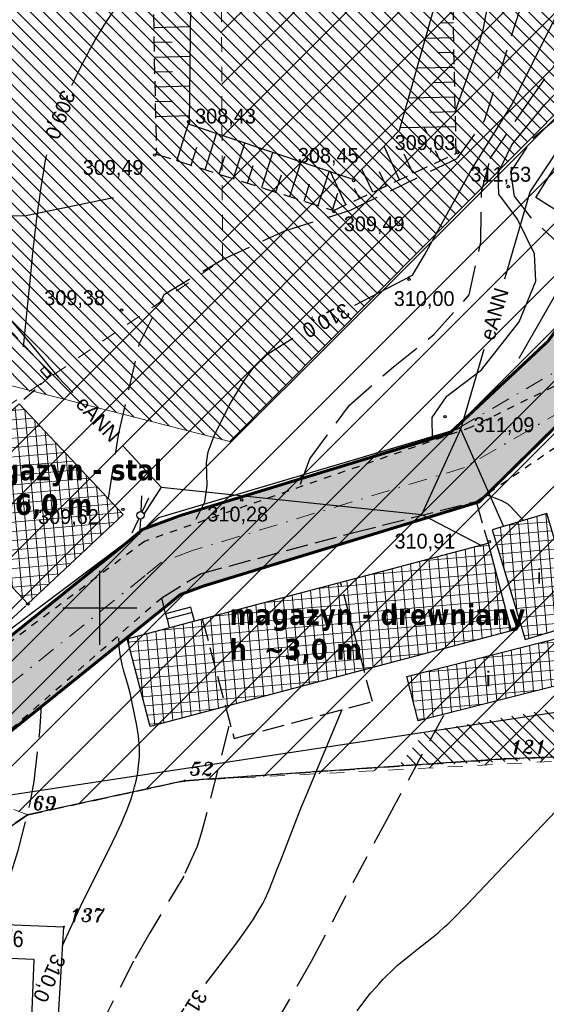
# Model space of a CAD drawing. Extents: x 4615668 to 9249187, y 5334101 to 10688993.
# Tile 11 of 120: x 4667479 to 4667514, y 5336742 to 5336809. Entities that reach past the tile are written whole.
import ezdxf
from ezdxf.enums import TextEntityAlignment as Align

# ---------------------------------------------------------------- set-up
doc = ezdxf.new("R2010")
doc.units = 0
doc.header["$MEASUREMENT"] = 0
for name, pattern in [('BUIB05', [1, 0.5, -0.5]), ('CHODNIK', [2, 1.5, -0.5]), ('DASHDOT', [25.4, 12.7, -6.35, 0, -6.35]), ('DROGA', [1, 0.5, -0.5]), ('GEN7', [13.75, 9.75, -1.5, 1, -1.5]), ('KONTUR', [1.5, 1, -0.5]), ('SKARPA1', [1.5, 1, -0.5]), ('WARSTWICA', [3, 2, -1]), ('WIATA', [1.5, 1, -0.5])]:
    doc.linetypes.add(name, pattern=pattern)
for name, color, linetype in [('11', 7, 'Continuous'), ('13', 7, 'Continuous'), ('14', 7, 'Continuous'), ('15', 7, 'Continuous'), ('16', 7, 'Continuous'), ('17', 7, 'Continuous'), ('2', 7, 'Continuous'), ('21', 7, 'Continuous'), ('22', 7, 'Continuous'), ('38', 7, 'Continuous'), ('45', 7, 'Continuous'), ('5', 7, 'Continuous'), ('50', 7, 'Continuous'), ('51', 7, 'Continuous'), ('52', 7, 'Continuous'), ('57', 7, 'Continuous'), ('60', 7, 'Continuous'), ('7', 4, 'GEN7'), ('tpsa_stolarka', 4, 'Continuous')]:
    doc.layers.add(name, color=color, linetype=linetype)
doc.layers.add('hatch', color=253, linetype='Continuous', lineweight=0)
doc.layers.add('sciany - mur', color=1, linetype='Continuous', lineweight=30)
doc.styles.add('ITALICT', font='ITALICT', dxfattribs={"height": 0.2})
doc.styles.add('tomek14', font='ISOCP.shx', dxfattribs={"height": 14})
doc.styles.add('txt', font='TXT', dxfattribs={"height": 0.2})
pattern_1 = [(95, (0, 0), (-0.62262168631, -0.05447233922), []), (185, (0, 0), (0.05447233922, -0.62262168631), [])]
pattern_2 = [(135, (0, 0), (-0.44194173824, -0.44194173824), [])]

# ---------------------------------------------------------------- blocks, each defined once
blk = doc.blocks.new('203')
at = {"layer": '57', "color": 3, "linetype": 'Continuous'}
blk.add_circle((0, 0), 0.045, dxfattribs=at)
blk = doc.blocks.new('*M2222')
at = {"layer": '60', "color": 7, "linetype": 'Continuous'}
for p, q in [((250, 197.5), (250, 202.5)), ((247.5, 200), (252.5, 200))]:
    blk.add_line(p, q, dxfattribs=at)
blk = doc.blocks.new('SL')
at = {"layer": '22', "color": 1, "linetype": 'Continuous'}
for p, q in [((-1.272, 0.256), (-0.245, 0.05)), ((1.281, 0.256), (0.245, 0.048)), ((-0.246, -0.05), (-1.272, -0.255)), ((0.245, -0.048), (1.281, -0.256))]:
    blk.add_line(p, q, dxfattribs=at)
blk.add_circle((0, 0), 0.25, dxfattribs=at)
blk = doc.blocks.new('WYS')
at = {"layer": '52', "color": 67, "linetype": 'Continuous'}
blk.add_circle((0, 0), 0.08, dxfattribs=at)

msp = doc.modelspace()

# ---------------------------------------------------------------- hatches: boundary and pattern name
at = {"layer": 'hatch', "lineweight": 0, "ltscale": 20}
h = msp.add_hatch(dxfattribs=at)
h.set_pattern_fill('ANSI31', color=3, scale=5, angle=90)
h.set_pattern_definition(pattern_2)
h.paths.add_polyline_path([(4667478.241, 5336862.506), (4667500.187, 5336849.085), (4667509.213, 5336861.47), (4667568.688, 5336819.183), (4667564.714, 5336804.134), (4667554.796, 5336790.991), (4667576.988, 5336780.491), (4667554.55, 5336767.038), (4667549.827, 5336774.88), (4667551.588, 5336779.599), (4667549.28, 5336791.134), (4667527.772, 5336764.72), (4667506.281, 5336760.826), (4667504.47, 5336758.514), (4667530.99, 5336759.647), (4667552.216, 5336758.206), (4667562.355, 5336763.449), (4667592.666, 5336770.447), (4667606.189, 5336771.369), (4667630.656, 5336776.416), (4667647.302, 5336782.178), (4667616.224, 5336840.573), (4667599.415, 5336843.615), (4667571.788, 5336854.179), (4667524.216, 5336889.17), (4667516.371, 5336894.261), (4667502.473, 5336899.028)])
at = {"layer": 'hatch', "lineweight": 0}
h = msp.add_hatch(dxfattribs=at)
h.set_pattern_fill('ANSI31', color=160, scale=20)
h.set_pattern_definition([(45, (0, 0), (-1.767766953, 1.767766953), [])])
h.paths.add_polyline_path([(4667474.732, 5336856.646), (4667499.212, 5336897.332), (4667613.908, 5336808.5), (4667647.336, 5336782.081), (4667630.656, 5336776.416), (4667605.665, 5336771.261), (4667592.294, 5336770.058), (4667562.355, 5336763.404), (4667552.216, 5336758.206), (4667530.784, 5336759.661), (4667490.062, 5336757.531), (4667479.482, 5336755.228), (4667453.16, 5336765.741), (4667492.626, 5336792.677), (4667492.398, 5336848.025)])
at = {"layer": 'hatch', "lineweight": 0, "ltscale": 40}
h = msp.add_hatch(dxfattribs=at)
h.set_pattern_fill('CONCRE', color=40)
h.set_pattern_definition([(0, (0, 0), (1, 1), [0.125, -0.875]), (90, (0, 0), (-1, 1), [0.125, -0.875]), (135, (0.125, 0), (-0.99999999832, 6e-17), [0.1767767, -1.2374369]), (0, (0.125, 0.5625), (1, 1), [0.125, -0.875]), (45, (0.1875, 0.5), (0, 0.99999999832), [0.0883883, -1.3258252]), (135, (0.1875, 0.5), (-0.99999999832, 6e-17), [0.0883883, -1.3258252]), (0, (0.5, 0.8125), (1, 1), [0.1767767, -0.8232233]), (45, (0.5, 0.8125), (0, 0.99999999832), [0.125, -1.2892136]), (135, (0.6768, 0.8125), (-0.99999999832, 6e-17), [0.125, -1.2892136]), (90, (0.6875, 0.25), (-1, 1), [0.125, -0.875]), (45, (0.6875, 0.25), (0, 0.99999999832), [0.0883883, -1.3258252]), (135, (0.75, 0.3125), (-0.99999999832, 6e-17), [0.0883883, -1.3258252]), (0, (0.125, 0.25), (1, 1), [0.0625, -0.8375]), (0, (0.875, 0.5), (1, 1), [0.0625, -0.8375]), (90, (0.5625, 0.625), (-1, 1), [0.0625, -0.8375]), (135, (0.6875, 0.0625), (-0.99999999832, 6e-17), [0.0883883, -1.3258252]), (135, (0.25, 0.75), (-0.99999999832, 6e-17), [0.0883883, -1.3258252]), (45, (0.46875, 0.3281), (0, 0.99999999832), [0.0883883, -1.3258252]), (90, (0.3438, 0.125), (-1, 1), [0.015625, -0.984375]), (90, (0.3906, 0.5469), (-1, 1), [0.015625, -0.984375]), (90, (0.8594, 0.7188), (-1, 1), [0.015625, -0.984375]), (90, (0.875, 0.1875), (-1, 1), [0.015625, -0.984375])])
h.paths.add_polyline_path([(4667472.961, 5336756.489), (4667468.058, 5336758.973), (4667487.243, 5336774.477), (4667507.924, 5336780.952), (4667514.555, 5336787.159), (4667525.884, 5336802.746), (4667525.606, 5336807.84), (4667523.221, 5336815.704), (4667522.509, 5336818.048), (4667521.226, 5336821.635), (4667520.864, 5336822.406), (4667520.067, 5336824.088), (4667519.679, 5336824.706), (4667515.771, 5336830.92), (4667509.771, 5336835.34), (4667494.15, 5336846.576), (4667489.905, 5336849.409), (4667484.007, 5336852.786), (4667486.27, 5336857.256), (4667492.961, 5336853.385), (4667501.292, 5336847.756), (4667518.717, 5336834.965), (4667519.688, 5336834.083), (4667524.486, 5336826.454), (4667525.848, 5336823.557), (4667528.047, 5336817.018), (4667529.495, 5336812.247), (4667530.585, 5336808.651), (4667530.773, 5336800.967), (4667520.307, 5336786.568), (4667509.938, 5336776.339), (4667489.772, 5336770.079)])
at = {"layer": 'hatch', "lineweight": 0, "ltscale": 20}
h = msp.add_hatch(dxfattribs=at)
h.set_pattern_fill('ANSI31', color=3, scale=5, angle=90)
h.set_pattern_definition(pattern_2)
h.paths.add_polyline_path([(4667467.837, 5336761.845), (4667446.717, 5336769.805), (4667465.95, 5336800.297), (4667453.331, 5336810.903), (4667456.996, 5336817.795), (4667461.413, 5336829.102), (4667470.895, 5336824.303), (4667477.712, 5336835.194), (4667462.385, 5336842.995), (4667465.057, 5336851.959), (4667473.624, 5336855.263), (4667477.401, 5336854.407), (4667477.94, 5336845.571), (4667487.032, 5336840.461), (4667491.362, 5336848.44), (4667514.938, 5336829.96), (4667522.66, 5336810.151), (4667493.116, 5336780.396), (4667477.533, 5336784.386), (4667471.001, 5336776.207), (4667474.27, 5336768.361)])
at = {"layer": 'hatch', "lineweight": 0, "ltscale": 40}
h = msp.add_hatch(dxfattribs=at)
h.set_pattern_fill('ANSI37', color=0, scale=5, angle=50)
h.set_pattern_definition(pattern_1)
h.paths.add_polyline_path([(4667478.912, 5336782.941), (4667485.924, 5336775.487), (4667479.512, 5336769.455), (4667472.5, 5336776.909)])
h = msp.add_hatch(dxfattribs=at)
h.set_pattern_fill('ANSI37', color=0, scale=5, angle=50)
h.set_pattern_definition(pattern_1)
h.paths.add_polyline_path([(4667510.806, 5336774.443), (4667513.018, 5336767.048), (4667516.694, 5336768.148), (4667514.483, 5336775.543)])
h = msp.add_hatch(dxfattribs=at)
h.set_pattern_fill('ANSI37', color=0, scale=5, angle=50)
h.set_pattern_definition(pattern_1)
h.paths.add_polyline_path([(4667486.187, 5336767.089), (4667510.522, 5336773.55), (4667512.091, 5336767.64), (4667487.756, 5336761.18)])
h = msp.add_hatch(dxfattribs=at)
h.set_pattern_fill('ANSI37', color=0, scale=5, angle=50)
h.set_pattern_definition(pattern_1)
h.paths.add_polyline_path([(4667505.057, 5336764.564), (4667515.674, 5336767.262), (4667516.434, 5336764.273), (4667505.816, 5336761.575)])

# ---------------------------------------------------------------- linework, layer by layer
at = {"color": 2, "linetype": 'Continuous'}
msp.add_line((4667517.448, 5336794.515), (4667512.604, 5336785.996), dxfattribs=at)
at = {"color": 94, "linetype": 'BUIB05', "lineweight": 0, "ltscale": 2}
msp.add_lwpolyline([(4667474.732, 5336856.646), (4667499.212, 5336897.332), (4667613.908, 5336808.5), (4667647.336, 5336782.081), (4667630.656, 5336776.416), (4667605.665, 5336771.261), (4667592.294, 5336770.058), (4667562.355, 5336763.404), (4667552.216, 5336758.206), (4667530.784, 5336759.661), (4667490.062, 5336757.531), (4667479.482, 5336755.228), (4667453.16, 5336765.741), (4667492.626, 5336792.677), (4667492.398, 5336848.025)], close=True, dxfattribs=at)
at = {"lineweight": 0, "ltscale": 40}
msp.add_lwpolyline([(4667467.837, 5336761.845), (4667446.717, 5336769.805), (4667465.95, 5336800.297), (4667453.331, 5336810.903), (4667456.996, 5336817.795), (4667461.413, 5336829.102), (4667470.895, 5336824.303), (4667477.712, 5336835.194), (4667462.385, 5336842.995), (4667465.057, 5336851.959), (4667473.624, 5336855.263), (4667477.401, 5336854.407), (4667477.94, 5336845.571), (4667487.032, 5336840.461), (4667491.362, 5336848.44), (4667514.938, 5336829.96), (4667522.66, 5336810.151), (4667493.116, 5336780.396), (4667477.533, 5336784.386), (4667471.001, 5336776.207), (4667474.27, 5336768.361)], close=True, dxfattribs=at)
at = {"layer": '11', "color": 2, "linetype": 'Continuous'}
for points in [[(4667478.912, 5336782.941), (4667485.924, 5336775.487), (4667479.512, 5336769.455), (4667472.5, 5336776.909)], [(4667510.806, 5336774.443), (4667513.018, 5336767.048), (4667516.694, 5336768.148), (4667514.483, 5336775.543)], [(4667476.028, 5336745.627), (4667475.867, 5336741.684), (4667479.767, 5336741.525), (4667479.928, 5336745.468)]]:
    msp.add_lwpolyline(points, close=True, dxfattribs=at)
at = {"layer": '13', "color": 7, "linetype": 'Continuous'}
for points in [[(4667525.177, 5336804.49), (4667518.486, 5336793.861), (4667513.735, 5336796.852), (4667515.588, 5336799.796), (4667517.399, 5336798.656), (4667522.012, 5336806.31)], [(4667486.187, 5336767.089), (4667510.522, 5336773.55), (4667512.091, 5336767.64), (4667487.756, 5336761.18)], [(4667505.057, 5336764.564), (4667515.674, 5336767.262), (4667516.434, 5336764.273), (4667505.816, 5336761.575)]]:
    msp.add_lwpolyline(points, close=True, dxfattribs=at)
at = {"layer": '13', "color": 132, "linetype": 'WIATA'}
msp.add_lwpolyline([(4667472.394, 5336776.934), (4667464.258, 5336785.182), (4667473.055, 5336793.574), (4667481.108, 5336784.895), (4667478.912, 5336782.941)], close=True, dxfattribs=at)
at = {"layer": '13', "color": 132, "linetype": 'Continuous'}
msp.add_lwpolyline([(4667480.356, 5336785.19), (4667480.784, 5336784.703), (4667481.059, 5336784.946), (4667480.631, 5336785.432)], close=True, dxfattribs=at)
at = {"layer": '15', "color": 62, "linetype": 'Continuous'}
for points in [[(4667490.584, 5336768.878), (4667490.489, 5336769.237), (4667488.79, 5336768.786), (4667488.885, 5336768.427)], [(4667490.738, 5336768.297), (4667490.584, 5336768.878), (4667488.885, 5336768.427), (4667489.039, 5336767.846)]]:
    msp.add_lwpolyline(points, dxfattribs=at)
at = {"layer": '16', "color": 7, "linetype": 'CHODNIK'}
for points in [[(4667464.258, 5336785.182), (4667458.849, 5336779.606), (4667473.88, 5336764.222), (4667479.512, 5336769.455)], [(4667488.79, 5336768.786), (4667488.525, 5336769.871), (4667491.141, 5336771.484), (4667501.474, 5336774.269), (4667509.729, 5336776.363), (4667510.522, 5336773.55)], [(4667491.262, 5336768.436), (4667493.399, 5336760.387), (4667502.725, 5336762.863), (4667500.588, 5336770.912)]]:
    msp.add_lwpolyline(points, dxfattribs=at)
at = {"layer": '17', "color": 97, "linetype": 'DROGA'}
msp.add_line((4667473.103, 5336756.417), (4667488.525, 5336769.871), dxfattribs=at)
for points in [[(4667509.729, 5336776.363), (4667522.731, 5336785.295), (4667530.229, 5336801.252), (4667530.261, 5336807.572), (4667527.468, 5336816.293), (4667525.414, 5336823.336), (4667519.234, 5336833.343), (4667513.571, 5336837.869), (4667500.63, 5336847.171), (4667494.497, 5336851.715), (4667489.02, 5336854.912), (4667485.725, 5336856.886), (4667477.485, 5336860.742), (4667475.526, 5336864.356), (4667475.571, 5336866.009), (4667476.258, 5336867.753), (4667479.139, 5336873.796), (4667481.061, 5336878.111), (4667482.068, 5336881.58), (4667483.12, 5336885.665), (4667483.624, 5336888.832), (4667483.854, 5336898.363), (4667484.586, 5336900.737)], [(4667444.052, 5336813.794), (4667451.532, 5336825.809), (4667456.245, 5336834.054), (4667459.906, 5336840.159), (4667468.277, 5336852.906), (4667469.374, 5336853.595), (4667472.578, 5336855.569), (4667476.907, 5336856.158), (4667484.917, 5336853.083), (4667490.803, 5336849.697), (4667498.722, 5336844.511), (4667507.185, 5336838.316), (4667516.083, 5336831.904), (4667520.615, 5336824.284), (4667523.251, 5336818.184), (4667525.356, 5336810.84), (4667526.332, 5336807.663), (4667526.549, 5336801.494), (4667519.433, 5336786.317), (4667509.376, 5336781.364), (4667487.358, 5336773.665), (4667467.89, 5336759.058)]]:
    msp.add_lwpolyline(points, dxfattribs=at)
at = {"layer": '2', "color": 5, "linetype": 'Continuous'}
for p, q in [((4667530.784, 5336759.661), (4667511.673, 5336759.006)), ((4667511.673, 5336759.006), (4667490.062, 5336757.531)), ((4667490.062, 5336757.531), (4667479.482, 5336755.228)), ((4667462.744, 5336743.833), (4667479.482, 5336755.228)), ((4667473.601, 5336748.009), (4667481.928, 5336747.671)), ((4667481.454, 5336739.916), (4667481.928, 5336747.671))]:
    msp.add_line(p, q, dxfattribs=at)
at = {"layer": '21', "color": 1, "linetype": 'Continuous'}
for points in [[(4667466.885, 5336802.005), (4667469.295, 5336799.469), (4667481.545, 5336784.741), (4667482.534, 5336783.709)], [(4667511.653, 5336791.378), (4667513.37, 5336797.246), (4667515.301, 5336800.132), (4667516.015, 5336800.52), (4667516.141, 5336799.448)], [(4667506.057, 5336775.483), (4667508.705, 5336781.301), (4667510.263, 5336786.627)], [(4667477.931, 5336767.462), (4667488.332, 5336775.271), (4667508.64, 5336781.296), (4667511.575, 5336774.673)], [(4667485.92, 5336780.099), (4667488.493, 5336777.329), (4667487.332, 5336775.512)], [(4667488.493, 5336777.329), (4667506.057, 5336775.483), (4667510.046, 5336773.424)]]:
    msp.add_lwpolyline(points, dxfattribs=at)
at = {"layer": '38', "color": 97, "linetype": 'Continuous'}
for points in [[(4667473.103, 5336756.417), (4667476.82, 5336756.36), (4667514.77, 5336762.113), (4667525.805, 5336763.752), (4667547.216, 5336764.037), (4667567.174, 5336767.682), (4667575.522, 5336773.093), (4667588.724, 5336775.761), (4667597.016, 5336771.431), (4667614.313, 5336771.092), (4667633.542, 5336775.19), (4667635.75, 5336776.235), (4667648.636, 5336788.026), (4667670.428, 5336791.028), (4667697.805, 5336794.309), (4667719.772, 5336798.208), (4667748.631, 5336805.054), (4667765.548, 5336806.802), (4667778.095, 5336803.684), (4667805.742, 5336803.567), (4667838.231, 5336807.986), (4667881.138, 5336813.368), (4667880.742, 5336821.247)], [(4667470.556, 5336796.795), (4667473.349, 5336795.586), (4667479.379, 5336795.649), (4667485.283, 5336796.859)]]:
    msp.add_lwpolyline(points, dxfattribs=at)
at = {"layer": '45', "color": 219, "linetype": 'Continuous'}
msp.add_lwpolyline([(4667508.721, 5336822.797), (4667508.089, 5336813.928), (4667504.529, 5336801.374), (4667501.371, 5336798.091), (4667490.405, 5336801.777), (4667490.519, 5336811.798), (4667489.371, 5336822.74), (4667491.036, 5336826.829), (4667493.614, 5336829.695), (4667496.714, 5336829.868)], close=True, dxfattribs=at)
at = {"layer": '50', "color": 216, "linetype": 'Continuous'}
for points in [[(4667506.785, 5336780.546), (4667506.753, 5336782.025), (4667507.748, 5336783.468), (4667510.072, 5336785.243), (4667512.61, 5336788.477), (4667513.754, 5336791.214), (4667513.643, 5336793.064), (4667512.499, 5336795.394), (4667511.246, 5336797.082), (4667511.209, 5336798.488), (4667512.131, 5336800.411), (4667514.307, 5336803.074), (4667517.988, 5336806.904), (4667520.533, 5336810.085), (4667521.898, 5336811.861), (4667522.082, 5336813.118), (4667521.713, 5336815.856), (4667520.423, 5336820.875), (4667519.796, 5336824.71), (4667518.283, 5336827.743), (4667515.738, 5336830.85), (4667514.195, 5336832.354), (4667514.018, 5336832.485)], [(4667508.317, 5336802.629), (4667509.862, 5336807.046), (4667510.21, 5336808.276), (4667510.682, 5336810.8), (4667511.503, 5336816.173), (4667511.55, 5336816.786), (4667511.491, 5336818.017), (4667511.161, 5336819.787), (4667510.834, 5336820.944), (4667510.016, 5336823.236), (4667509.573, 5336824.267), (4667509.216, 5336824.678), (4667504.469, 5336828.121), (4667502.217, 5336829.696)], [(4667482.478, 5336804.423), (4667482.672, 5336804.832), (4667482.771, 5336805.037), (4667482.919, 5336805.343), (4667483.07, 5336805.648), (4667483.146, 5336805.8), (4667483.301, 5336806.104), (4667483.379, 5336806.255), (4667483.497, 5336806.481), (4667483.658, 5336806.781), (4667483.739, 5336806.931), (4667483.862, 5336807.154), (4667483.988, 5336807.376), (4667484.051, 5336807.487), (4667484.223, 5336807.78), (4667484.31, 5336807.926), (4667484.443, 5336808.144), (4667484.578, 5336808.36), (4667484.647, 5336808.467), (4667484.785, 5336808.681), (4667484.856, 5336808.787), (4667484.962, 5336808.946), (4667488.129, 5336813.606)], [(4667479.218, 5336786.796), (4667479.763, 5336792.358), (4667479.787, 5336792.598), (4667479.82, 5336792.917), (4667479.836, 5336793.077), (4667479.888, 5336793.557), (4667479.924, 5336793.876), (4667479.973, 5336794.302), (4667479.998, 5336794.515), (4667480.057, 5336794.994), (4667480.097, 5336795.312), (4667480.153, 5336795.738), (4667480.181, 5336795.95), (4667480.224, 5336796.269), (4667480.283, 5336796.693), (4667480.314, 5336796.906), (4667480.407, 5336797.542), (4667480.471, 5336797.966), (4667480.515, 5336798.249), (4667480.575, 5336798.625), (4667480.605, 5336798.814), (4667480.622, 5336798.916), (4667480.658, 5336799.119), (4667480.697, 5336799.322), (4667480.724, 5336799.457), (4667480.781, 5336799.727)], [(4667512.912, 5336775.071), (4667512.642, 5336775.367), (4667512.282, 5336775.762), (4667512.101, 5336775.959), (4667512.054, 5336776.008), (4667512.021, 5336776.039), (4667511.999, 5336776.06), (4667511.953, 5336776.099), (4667511.918, 5336776.127), (4667511.894, 5336776.146), (4667511.845, 5336776.181), (4667511.77, 5336776.232), (4667511.718, 5336776.263), (4667511.683, 5336776.284), (4667511.612, 5336776.323), (4667511.571, 5336776.344), (4667511.488, 5336776.384), (4667511.404, 5336776.423), (4667511.347, 5336776.447), (4667511.231, 5336776.494), (4667511.055, 5336776.56), (4667510.819, 5336776.645), (4667510.702, 5336776.688), (4667510.586, 5336776.731), (4667510.528, 5336776.754), (4667510.443, 5336776.789)], [(4667491.511, 5336743.86), (4667492.398, 5336745.034), (4667493.588, 5336746.595), (4667494.162, 5336747.39), (4667494.71, 5336748.204), (4667494.971, 5336748.621), (4667495.341, 5336749.261), (4667495.498, 5336749.56), (4667495.777, 5336750.173), (4667496.026, 5336750.798), (4667496.34, 5336751.639), (4667496.501, 5336752.058), (4667497.096, 5336753.578), (4667497.891, 5336755.606), (4667498.302, 5336756.614), (4667500.679, 5336762.322)], [(4667501.699, 5336742.023), (4667502.142, 5336742.619), (4667502.608, 5336743.198), (4667502.93, 5336743.575), (4667503.15, 5336743.822), (4667503.45, 5336744.145), (4667503.603, 5336744.305), (4667504.078, 5336744.768), (4667504.406, 5336745.063), (4667505.083, 5336745.63), (4667505.776, 5336746.179), (4667506.701, 5336746.909), (4667507.155, 5336747.284), (4667507.597, 5336747.671), (4667507.812, 5336747.87), (4667508.126, 5336748.179), (4667509.131, 5336749.211), (4667511.122, 5336751.295), (4667515.087, 5336755.482)]]:
    msp.add_lwpolyline(points, dxfattribs=at)
at = {"layer": '50', "color": 7, "linetype": 'Continuous'}
for points in [[(4667501.535, 5336789.601), (4667505.425, 5336791.619), (4667506.266, 5336793.023), (4667509.373, 5336798.646), (4667512.114, 5336803.074), (4667514.93, 5336808.722), (4667517.213, 5336813.608), (4667516.908, 5336817.32), (4667515.31, 5336820.526), (4667514.929, 5336824.19), (4667513.269, 5336827.217), (4667511.89, 5336828.355), (4667507.019, 5336830.887), (4667504.708, 5336832.067)], [(4667490.854, 5336775.164), (4667491.437, 5336776.337), (4667491.601, 5336777.436), (4667491.55, 5336778.96), (4667491.666, 5336779.696), (4667492.055, 5336780.785), (4667493.098, 5336782.871), (4667494.098, 5336784.544), (4667494.659, 5336785.318), (4667495.686, 5336786.306), (4667497.371, 5336787.378)], [(4667481.837, 5336746.425), (4667482.762, 5336748.419), (4667483.056, 5336749.042), (4667483.661, 5336750.277), (4667484.895, 5336752.741), (4667485.502, 5336753.991), (4667485.813, 5336754.666), (4667485.962, 5336755.009), (4667486.174, 5336755.528), (4667486.461, 5336756.316), (4667486.627, 5336756.847), (4667486.701, 5336757.114), (4667486.8, 5336757.515), (4667486.907, 5336758.053), (4667486.948, 5336758.322), (4667486.994, 5336758.727), (4667487.02, 5336759.131), (4667487.025, 5336759.334), (4667487.019, 5336759.739), (4667487.004, 5336760.01), (4667486.952, 5336760.554), (4667486.916, 5336760.827), (4667486.828, 5336761.372), (4667486.724, 5336761.916), (4667486.492, 5336762.998), (4667486.412, 5336763.339), (4667486.232, 5336764.015), (4667485.983, 5336764.913), (4667485.87, 5336765.365), (4667485.772, 5336765.821), (4667485.731, 5336766.052), (4667485.668, 5336766.533), (4667485.65, 5336766.775), (4667485.64, 5336767.138)]]:
    msp.add_lwpolyline(points, dxfattribs=at)
at = {"layer": '50', "color": 245, "linetype": 'WARSTWICA'}
for points in [[(4667517.68, 5336785.704), (4667517.508, 5336789.097), (4667517.162, 5336791.779), (4667515.627, 5336793.418), (4667513.448, 5336795.454), (4667512.309, 5336796.944), (4667512.062, 5336798.583), (4667513.544, 5336800.852), (4667517.06, 5336803.832), (4667521.813, 5336808.501), (4667523.506, 5336811.801), (4667523.393, 5336815.272), (4667523.244, 5336818.153)], [(4667497.884, 5336777.522), (4667498.503, 5336779.234), (4667501.177, 5336782.86), (4667504.148, 5336785.442), (4667506.867, 5336787.609), (4667509.244, 5336790.291), (4667510.036, 5336793.867), (4667510.085, 5336797.244), (4667510.669, 5336799.496), (4667513.194, 5336803.22), (4667516.561, 5336807.939), (4667519.087, 5336811.514)], [(4667484.951, 5336776.585), (4667485.644, 5336780.956), (4667487.031, 5336787.015), (4667488.714, 5336790.342), (4667492.626, 5336792.677), (4667496.835, 5336794.613), (4667501.242, 5336796.004), (4667508.457, 5336799.503), (4667510.289, 5336802.048), (4667512.666, 5336809.497)], [(4667471.213, 5336727.261), (4667473.695, 5336731.634), (4667473.96, 5336732.191), (4667474.283, 5336733.38), (4667474.53, 5336735.902), (4667474.7, 5336737.15), (4667476.578, 5336746.096), (4667477.267, 5336748.357), (4667478.371, 5336751.319), (4667478.858, 5336752.823), (4667479.648, 5336755.913), (4667479.93, 5336757.484), (4667480.321, 5336760.842), (4667480.433, 5336762.527)], [(4667484.407, 5336724.851), (4667487.425, 5336730.838), (4667487.739, 5336731.378), (4667488.516, 5336732.353), (4667490.359, 5336734.106), (4667491.247, 5336735.008), (4667494.735, 5336739.044), (4667496.162, 5336741.07), (4667498.624, 5336745.367), (4667503.713, 5336754.945), (4667507.536, 5336761.941)], [(4667493.05, 5336761.201), (4667491.239, 5336754.138), (4667490.915, 5336753.091), (4667490.017, 5336751.093), (4667487.73, 5336747.285), (4667486.632, 5336745.363), (4667482.877, 5336738.031), (4667482.002, 5336736.037), (4667480.597, 5336731.91), (4667480.403, 5336730.79), (4667480.22, 5336729.282), (4667479.931, 5336728.607), (4667477.512, 5336724.847)]]:
    msp.add_lwpolyline(points, dxfattribs=at)
at = {"layer": '51', "color": 3, "linetype": 'Continuous'}
for p, q in [((4667508.189, 5336808.628), (4667507.383, 5336808.611)), ((4667487.984, 5336808.326), (4667490.48, 5336808.379)), ((4667488.005, 5336807.326), (4667489.237, 5336807.353)), ((4667508.21, 5336807.628), (4667506.291, 5336807.587)), ((4667508.232, 5336806.628), (4667507.119, 5336806.604)), ((4667488.026, 5336806.327), (4667490.457, 5336806.378)), ((4667488.048, 5336805.327), (4667489.247, 5336805.352)), ((4667508.253, 5336805.629), (4667505.72, 5336805.574)), ((4667508.275, 5336804.629), (4667506.855, 5336804.598)), ((4667488.069, 5336804.327), (4667490.435, 5336804.377)), ((4667488.09, 5336803.327), (4667489.257, 5336803.352)), ((4667508.296, 5336803.629), (4667505.149, 5336803.562)), ((4667508.317, 5336802.629), (4667506.591, 5336802.592)), ((4667488.112, 5336802.327), (4667490.412, 5336802.377)), ((4667489.549, 5336799.339), (4667490.408, 5336802.039)), ((4667508.339, 5336801.629), (4667504.579, 5336801.549)), ((4667506.424, 5336801.17), (4667506.247, 5336801.549)), ((4667491.454, 5336798.732), (4667492.228, 5336801.164)), ((4667490.501, 5336799.036), (4667490.891, 5336800.259)), ((4667493.36, 5336798.126), (4667494.124, 5336800.527)), ((4667504.565, 5336798.057), (4667503.511, 5336800.316)), ((4667507.284, 5336799.326), (4667506.971, 5336799.998)), ((4667492.407, 5336798.429), (4667492.792, 5336799.637)), ((4667495.266, 5336797.519), (4667496.02, 5336799.89)), ((4667497.172, 5336796.913), (4667497.916, 5336799.252)), ((4667505.472, 5336798.48), (4667504.863, 5336799.784)), ((4667494.313, 5336797.823), (4667494.693, 5336799.015)), ((4667499.078, 5336796.306), (4667499.812, 5336798.615)), ((4667500.941, 5336796.366), (4667499.906, 5336798.583)), ((4667502.753, 5336797.212), (4667502.025, 5336798.771)), ((4667503.659, 5336797.635), (4667503.214, 5336798.589)), ((4667496.219, 5336797.216), (4667496.594, 5336798.393)), ((4667498.125, 5336796.61), (4667498.495, 5336797.772)), ((4667501.847, 5336796.789), (4667501.531, 5336797.466)), ((4667500.031, 5336796.003), (4667500.395, 5336797.15))]:
    msp.add_line(p, q, dxfattribs=at)
at = {"layer": '51', "color": 3, "linetype": 'SKARPA1'}
msp.add_lwpolyline([(4667489.371, 5336822.74), (4667487.933, 5336810.703), (4667488.166, 5336799.779), (4667500.109, 5336795.978), (4667508.377, 5336799.836), (4667508.077, 5336813.872)], dxfattribs=at)
at = {"layer": '7', "color": 245, "linetype": 'KONTUR'}
for p, q in [((4667530.784, 5336759.661), (4667511.673, 5336759.006)), ((4667511.673, 5336759.006), (4667530.784, 5336759.661)), ((4667511.673, 5336759.006), (4667490.062, 5336757.531)), ((4667490.062, 5336757.531), (4667511.673, 5336759.006)), ((4667490.062, 5336757.531), (4667479.482, 5336755.228)), ((4667479.482, 5336755.228), (4667490.062, 5336757.531)), ((4667479.482, 5336755.228), (4667462.744, 5336743.833)), ((4667462.744, 5336743.833), (4667479.482, 5336755.228))]:
    msp.add_line(p, q, dxfattribs=at)
at = {"layer": 'sciany - mur', "color": 30, "lineweight": 0, "ltscale": 40}
for points in [[(4667480.657, 5336877.216, 0.2, 0.2, 0), (4667476.464, 5336868.179, 0.2, 0.2, 0.422916), (4667479.543, 5336860.139, 0.2, 0.2, 0), (4667486.27, 5336857.256, 0.2, 0.2, 0), (4667492.724, 5336853.54, 0.2, 0.2, 0), (4667494.82, 5336852.167, 0.2, 0.2, 0), (4667501.119, 5336847.883, 0.2, 0.2, 0), (4667518.621, 5336835.052, 0.2, 0.2, 0), (4667519.688, 5336834.083, 0.2, 0.2, 0), (4667524.486, 5336826.454, 0.2, 0.2, 0), (4667525.879, 5336823.49, 0.2, 0.2, 0), (4667527.26, 5336819.614, 0.2, 0.2, 0), (4667530.585, 5336808.651, 0.2, 0.2, 0), (4667530.773, 5336800.967, 0.2, 0.2, 0), (4667520.307, 5336786.568, 0.2, 0.2, 0), (4667518.855, 5336785.136, 0.2, 0.2, 0), (4667509.938, 5336776.339, 0.2, 0.2, 0), (4667491.392, 5336770.674, 0.2, 0.2, 0), (4667489.772, 5336770.079, 0.2, 0.2, 0), (4667488.986, 5336769.428, 0.2, 0.2, 0), (4667472.99, 5336756.546, 0.2, 0.2, 0), (4667472.961, 5336756.489, 0.2, 0.2, 0)], [(4667460.307, 5336840.77, 0.2, 0.2, 0), (4667468.912, 5336853.871, 0.2, 0.2, -0.363483), (4667476.29, 5336856.093, 0.2, 0.2, 0), (4667484.007, 5336852.786, 0.2, 0.2, 0), (4667484.568, 5336852.455, 0.2, 0.2, 0), (4667489.89, 5336849.419, 0.2, 0.2, 0), (4667492.044, 5336848.009, 0.2, 0.2, 0), (4667498.234, 5336843.798, 0.2, 0.2, 0), (4667515.746, 5336830.96, 0.2, 0.2, 0), (4667520.091, 5336824.051, 0.2, 0.2, 0), (4667521.251, 5336821.583, 0.2, 0.2, 0), (4667522.509, 5336818.048, 0.2, 0.2, 0), (4667525.616, 5336807.807, 0.2, 0.2, 0), (4667525.884, 5336802.746, 0.2, 0.2, 0), (4667517.534, 5336791.257, 0.2, 0.2, 0), (4667514.555, 5336787.159, 0.2, 0.2, 0), (4667507.924, 5336780.952, 0.2, 0.2, 0), (4667489.799, 5336775.415, 0.2, 0.2, 0), (4667487.243, 5336774.477, 0.2, 0.2, 0), (4667485.823, 5336773.301, 0.2, 0.2, 0), (4667469.845, 5336760.433, 0.2, 0.2, 0), (4667468.058, 5336758.973, 0.2, 0.2, 0)]]:
    msp.add_lwpolyline(points, format="xyseb", dxfattribs=at)
at = {"layer": 'sciany - mur', "color": 30, "linetype": 'DASHDOT', "lineweight": 0, "ltscale": 0.1}
for points in [[(4667477.852, 5336858.143), (4667485.138, 5336855.021), (4667485.822, 5336854.618), (4667491.195, 5336851.553), (4667493.432, 5336850.088), (4667499.676, 5336845.841), (4667517.037, 5336833.113), (4667517.754, 5336832.462), (4667522.288, 5336825.252), (4667523.565, 5336822.536), (4667524.885, 5336818.831), (4667528.101, 5336808.229), (4667528.389, 5336801.373), (4667521.183, 5336786.021), (4667520.2, 5336785.2), (4667508.931, 5336778.646), (4667490.595, 5336773.045), (4667488.507, 5336772.278), (4667487.404, 5336771.364), (4667471.418, 5336758.489), (4667470.494, 5336757.738)], [(4667476.867, 5336855.845), (4667484.007, 5336852.786), (4667484.568, 5336852.455), (4667489.89, 5336849.419), (4667492.044, 5336848.009), (4667498.234, 5336843.798), (4667515.454, 5336831.174), (4667515.82, 5336830.842), (4667520.091, 5336824.051), (4667521.251, 5336821.583), (4667522.509, 5336818.048), (4667525.616, 5336807.807), (4667525.866, 5336801.88), (4667519.155, 5336787.584), (4667518.76, 5336787.254), (4667507.924, 5336780.952), (4667489.799, 5336775.415), (4667487.243, 5336774.477), (4667485.823, 5336773.301), (4667469.845, 5336760.433), (4667468.917, 5336759.678)]]:
    msp.add_lwpolyline(points, dxfattribs=at)

# ---------------------------------------------------------------- block references
at = {"layer": '22', "color": 1, "linetype": 'Continuous', "xscale": 0.9999985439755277, "yscale": 0.9999985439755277, "rotation": 75.68608593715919}
msp.add_blockref('SL', (4667487.098, 5336775.425), dxfattribs=at)
at = {"layer": '52', "color": 67, "linetype": 'Continuous'}
for p in [(4667490.345, 5336801.962), (4667508.454, 5336799.883), (4667488.052, 5336799.72), (4667501.458, 5336797.981), (4667511.879, 5336797.596), (4667500.123, 5336795.912), (4667505.204, 5336791.348), (4667485.825, 5336789.266), (4667507.612, 5336782.071), (4667493.922, 5336776.466), (4667485.908, 5336775.837), (4667510.613, 5336773.643), (4667479.503, 5336769.452)]:
    msp.add_blockref('WYS', p, dxfattribs=at)
at = {"layer": '57', "color": 3, "linetype": 'Continuous'}
for p in [(4667511.673, 5336759.006), (4667490.062, 5336757.531), (4667479.482, 5336755.228), (4667481.928, 5336747.671)]:
    msp.add_blockref('203', p, dxfattribs=at)
at = {"layer": '60', "color": 7, "linetype": 'Continuous'}
msp.add_blockref('*M2222', (4667234.354, 5336569.183), dxfattribs=at)

# ---------------------------------------------------------------- texts
at = {"layer": '14', "color": 7, "linetype": 'Continuous', "style": 'txt'}
for p in [(4667479.573, 5336776.252), (4667513.966, 5336771.334), (4667497.513, 5336766.132), (4667510.541, 5336764.415)]:
    msp.add_text('i', height=1, dxfattribs=at).set_placement(p, align=Align.MIDDLE)
at = {"layer": '21', "color": 1, "linetype": 'Continuous', "style": 'txt'}
for rotation, p in [(73.6922, (4667510.958, 5336789.002)), (312.88565, (4667484.236, 5336781.913))]:
    msp.add_text('eANN', height=1, rotation=rotation, dxfattribs=at).set_placement(p, align=Align.MIDDLE)
at = {"layer": '5', "color": 6, "linetype": 'Continuous', "style": 'txt', "width": 0.909091}
msp.add_text('3/6', height=1.1, dxfattribs=at).set_placement((4667477.359, 5336746.319))
at = {"layer": '50', "color": 6, "linetype": 'Continuous', "style": 'txt'}
for s, rotation, p in [('309,0', 249.68111, (4667481.607, 5336802.462)), ('310,0', 208.18512, (4667499.572, 5336788.636)), ('310,0', 245.89013, (4667480.88, 5336744.249)), ('311,0', 237.77748, (4667490.286, 5336741.918))]:
    msp.add_text(s, height=1, rotation=rotation, dxfattribs=at).set_placement(p, align=Align.MIDDLE)
at = {"layer": '52', "color": 67, "linetype": 'Continuous', "style": 'txt'}
for s, p in [('308,43', (4667490.78, 5336801.845)), ('309,03', (4667504.229, 5336800.06)), ('308,45', (4667497.706, 5336799.196)), ('309,49', (4667483.206, 5336798.381)), ('311,53', (4667509.338, 5336797.922)), ('309,49', (4667500.802, 5336794.578)), ('309,38', (4667480.609, 5336789.598)), ('310,00', (4667504.17, 5336789.541)), ('311,09', (4667509.557, 5336781.033)), ('310,28', (4667491.604, 5336775.013)), ('309,62', (4667480.196, 5336774.841)), ('310,91', (4667504.218, 5336773.186))]:
    msp.add_text(s, height=1, dxfattribs=at).set_placement(p)
at = {"layer": '57', "color": 3, "linetype": 'Continuous', "style": 'ITALICT'}
for s, p in [('121', (4667512.023, 5336759.356)), ('52', (4667490.412, 5336757.881)), ('69', (4667479.832, 5336755.578)), ('137', (4667482.278, 5336748.021))]:
    msp.add_text(s, height=0.9, dxfattribs=at).set_placement(p)
at = {"layer": 'tpsa_stolarka', "color": 0, "ltscale": 2.5, "width": 28.14975, "attachment_point": 1, "style": 'tomek14'}
for s, insert, char_height in [('{\\fTahoma|b1|i0|c238|p34;magazyn - stal \\Ph  ~6,0 m }', (4667474.925, 5336779.19), 1.4), ('{\\fTahoma|b1|i0|c238|p34;\\H1.296296x;magazyn - drewniany \\Ph  ~3,0 m\\fTahoma|b0|i0|c238|p34;\\H0.771429x; }', (4667493.095, 5336769.435), 1.08)]:
    msp.add_mtext(s, dxfattribs=dict(at, insert=insert, char_height=char_height))

doc.saveas('drawing.dxf')
